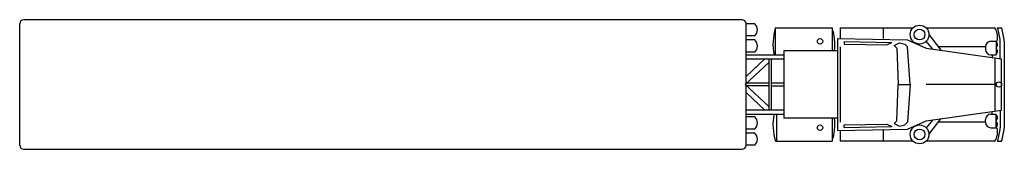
# Model space of a CAD drawing. Extents: x 692 to 1424, y 219 to 315.
import ezdxf

# ---------------------------------------------------------------- set-up
doc = ezdxf.new("R2010")
doc.units = 0
doc.header["$MEASUREMENT"] = 0
doc.layers.get('0').update_dxf_attribs({"linetype": 'CONTINUOUS'})

msp = doc.modelspace()

# ---------------------------------------------------------------- linework, layer by layer
for p, q in [((1229, 315), (695, 315)), ((692, 222), (692, 312)), ((1232, 222), (1232, 312)), ((1238.41, 312), (1232, 312)), ((1253.99, 289), (1253.99, 309)), ((1253.99, 309), (1295.99, 309)), ((1295.99, 309), (1295.99, 292)), ((1301.99, 309), (1301.99, 301)), ((1301.99, 309), (1356.09, 309)), ((1333.99, 309), (1333.99, 301)), ((1365.89, 309), (1416.99, 309)), ((1418.99, 309), (1421.99, 309)), ((1238.41, 303), (1232, 303)), ((1299.99, 301), (1299.99, 233)), ((1299.99, 301), (1351.99, 300)), ((1367.99, 304), (1376.88, 292.44)), ((1238.41, 300), (1232, 300)), ((1301.99, 295), (1301.99, 239)), ((1304.99, 298.9), (1340.43, 298.22)), ((1304.99, 298.9), (1304.99, 296.9)), ((1304.99, 296.9), (1336.58, 296.3)), ((1336.58, 296.3), (1340.43, 298.22)), ((1341.99, 296), (1345.99, 298)), ((1341.99, 296), (1343.99, 294)), ((1343.99, 294), (1344.99, 267)), ((1345.99, 298), (1349.99, 297)), ((1349.99, 297), (1351.99, 295)), ((1351.99, 300), (1365.99, 294)), ((1353.99, 267), (1351.99, 295)), ((1370.87, 293.3), (1365.99, 299)), ((1365.99, 294), (1421.99, 286)), ((1409.99, 295), (1374.99, 295)), ((1409.99, 295), (1409.99, 293)), ((1413.99, 299), (1417.99, 299)), ((1417.99, 299), (1417.99, 289)), ((1420.99, 286.16), (1420.99, 299)), ((1423.99, 299), (1423.99, 235)), ((1238.41, 291), (1232, 291)), ((1232, 289), (1259.99, 289)), ((1232, 272.98), (1246.05, 286)), ((1232, 286), (1259.99, 286)), ((1248.99, 286), (1248.99, 248)), ((1250.99, 248), (1250.99, 286)), ((1299.99, 292), (1259.99, 292)), ((1259.99, 292), (1259.99, 242)), ((1413.99, 289), (1417.99, 289)), ((1414.99, 289), (1414.99, 287.15)), ((1416.99, 286.81), (1416.99, 247.19)), ((1421.99, 248), (1421.99, 286)), ((1231.43, 267), (1248.99, 283.27)), ((1248.99, 250.73), (1231.43, 267)), ((1248.99, 268), (1232.51, 268)), ((1248.99, 266), (1232.51, 266)), ((1259.99, 268), (1250.99, 268)), ((1250.99, 266), (1259.99, 266)), ((1343.99, 240), (1344.99, 267)), ((1344.99, 267), (1353.99, 267)), ((1344.99, 267), (1353.99, 267)), ((1353.99, 267), (1351.99, 239)), ((1416.99, 267), (1365.99, 267)), ((1246.05, 248), (1232, 261.02)), ((1259.99, 248), (1232, 248)), ((1232, 245), (1259.99, 245)), ((1238.41, 243), (1232, 243)), ((1254.99, 225), (1254.99, 245)), ((1299.99, 242), (1259.99, 242)), ((1295.99, 242), (1295.99, 225)), ((1365.99, 240), (1421.99, 248)), ((1413.99, 245), (1417.99, 245)), ((1414.99, 245), (1414.99, 246.85)), ((1417.99, 235), (1417.99, 245)), ((1420.99, 247.84), (1420.99, 235)), ((1304.99, 237.1), (1336.58, 237.7)), ((1304.99, 235.1), (1304.99, 237.1)), ((1304.99, 235.1), (1340.43, 235.78)), ((1336.58, 237.7), (1340.43, 235.78)), ((1341.99, 238), (1343.99, 240)), ((1341.99, 238), (1345.99, 236)), ((1345.99, 236), (1349.99, 237)), ((1349.99, 237), (1351.99, 239)), ((1351.99, 234), (1365.99, 240)), ((1370.87, 240.7), (1365.99, 235)), ((1367.99, 230), (1376.88, 241.56)), ((1409.99, 239), (1374.99, 239)), ((1409.99, 239), (1409.99, 241)), ((1413.99, 235), (1417.99, 235)), ((1238.41, 234), (1232, 234)), ((1238.41, 231), (1232, 231)), ((1299.99, 233), (1351.99, 234)), ((1301.99, 233), (1301.99, 225)), ((1333.99, 233), (1333.99, 225)), ((1238.41, 222), (1232, 222)), ((1253.99, 225), (1295.99, 225)), ((1356.09, 225), (1301.99, 225)), ((1416.99, 225), (1365.89, 225)), ((1418.99, 225), (1421.99, 225)), ((695, 219), (1229, 219))]:
    msp.add_line(p, q)
for centre, radius in [((1360.99, 304), 7), ((1360.99, 304), 4), ((1286.99, 299), 2), ((1419.99, 267), 2), ((1286.99, 235), 2), ((1360.99, 230), 7), ((1360.99, 230), 4)]:
    msp.add_circle(centre, radius)
for centre, radius, start, end in [((695, 312), 3, 90, 180), ((1229, 312), 3, 0, 90), ((1234.35, 307.5), 6.06, 312.07502, 47.92498), ((1288.99, 297), 37, 161.07536, 192.48689), ((1260.99, 297), 37, 352.23357, 18.92464), ((1405.74, 302), 13.25, 346.9139, 31.89079), ((1357.49, 291.5), 63.94, 6.73601, 15.88385), ((1360.49, 291.5), 63.94, 6.73601, 15.88385), ((1234.35, 295.5), 6.06, 312.07502, 47.92498), ((1413.99, 295), 4, 90, 180), ((1413.99, 293), 4, 180, 270), ((1416.49, 296.5), 2.5, 306.8699, 53.1301), ((1416.49, 291.5), 2.5, 306.8699, 53.1301), ((1234.35, 238.5), 6.06, 312.07502, 47.92498), ((1288.99, 237), 37, 167.51311, 198.92464), ((1260.99, 237), 37, 341.07536, 7.76643), ((1413.99, 241), 4, 90, 180), ((1416.49, 242.5), 2.5, 306.8699, 53.1301), ((1413.99, 239), 4, 180, 270), ((1405.74, 232), 13.25, 328.10921, 13.0861), ((1416.49, 237.5), 2.5, 306.8699, 53.1301), ((1357.49, 242.5), 63.94, 344.11615, 353.26399), ((1360.49, 242.5), 63.94, 344.11615, 353.26399), ((1234.35, 226.5), 6.06, 312.07502, 47.92498), ((695, 222), 3, 180, 270), ((1229, 222), 3, 270, 0)]:
    msp.add_arc(centre, radius, start, end)

doc.saveas('drawing.dxf')
